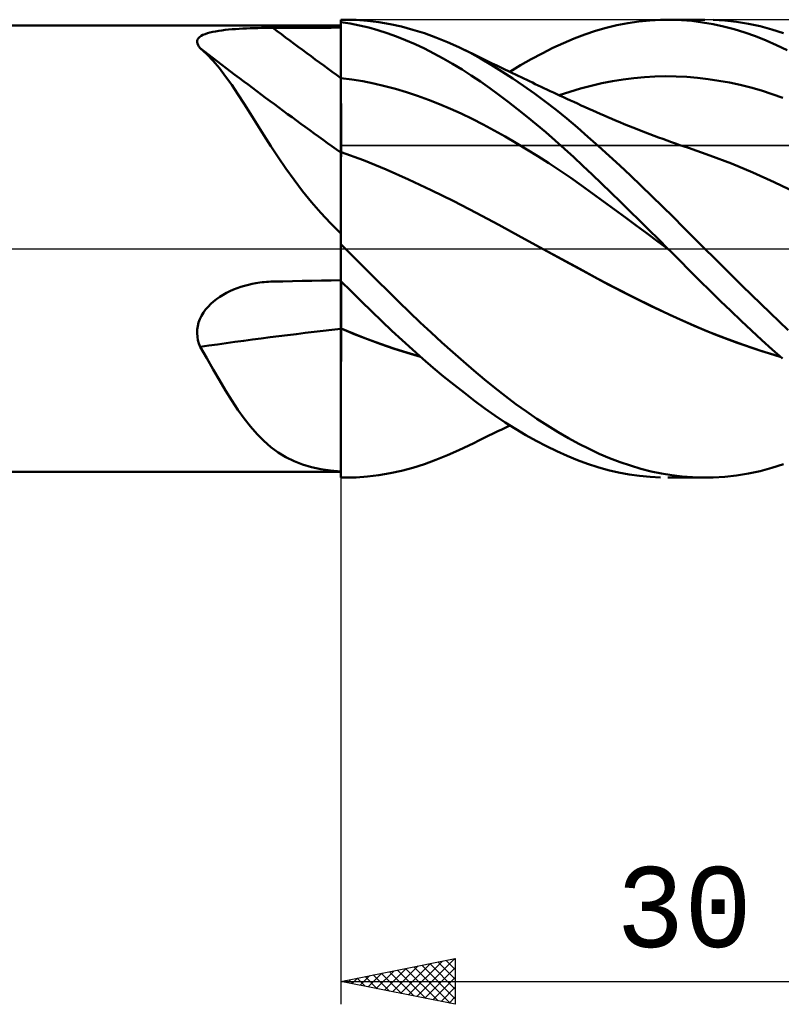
# Model space of a CAD drawing. Header units: millimetres. Extents: x -67 to 131, y -45 to 47.
# Tile 2 of 5: x 32 to 65, y -33 to 10. Entities that reach past the tile are written whole.
import ezdxf
from ezdxf.enums import TextEntityAlignment as Align

# ---------------------------------------------------------------- set-up
doc = ezdxf.new("R2010")
doc.units = ezdxf.units.MM
doc.header["$LTSCALE"] = 5.4
doc.linetypes.add('LONGDASH_DASH', pattern=[0.85, 0.4, -0.2, 0.05, -0.2])
for name, color, linetype in [('1', 4, 'CONTINUOUS'), ('2', 7, 'CONTINUOUS'), ('4', 2, 'LONGDASH_DASH'), ('CUT', 1, 'CONTINUOUS'), ('NOCUT', 7, 'CONTINUOUS'), ('SK4', 2, 'LONGDASH_DASH')]:
    doc.layers.add(name, color=color, linetype=linetype)
doc.styles.get("Standard").update_dxf_attribs({"font": 'Monospac821 BT'})

msp = doc.modelspace()

# ---------------------------------------------------------------- linework, layer by layer
at = {"layer": '1', "color": 4, "linetype": 'CONTINUOUS', "lineweight": 50}
for p, q in [((46, 10), (46.199, 10)), ((46, 9.898), (46, 10)), ((46, 9.993), (46, 9.995)), ((46, 9.993), (46, 9.993)), ((46, 9.993), (46, 9.993)), ((46, 9.993), (46, 9.993)), ((46, 9.993), (46, 9.993)), ((46, 9.993), (46, 9.993)), ((46, 9.993), (46, 9.993)), ((46.407, 9.833), (46, 9.898)), ((46, 9.897), (46, 9.898)), ((46, 9.896), (46, 9.897)), ((46, 9.895), (46, 9.896)), ((46, 9.896), (46, 9.896)), ((46, 9.894), (46, 9.895)), ((46, 9.893), (46, 9.894)), ((46.001, 9.544), (46, 9.893)), ((46.001, 9.544), (46, 9.893)), ((46, 9.858), (46, 9.893)), ((46.671, 9.989), (46.171, 10)), ((47.17, 9.953), (46.671, 9.989)), ((47.664, 9.893), (47.17, 9.953)), ((48.154, 9.808), (47.664, 9.893)), ((58.539, 9.85), (59.015, 9.92)), ((59.015, 9.92), (59.492, 9.969)), ((59.492, 9.969), (59.967, 9.995)), ((59.967, 9.995), (60.428, 9.999)), ((60.284, 10), (61.897, 10)), ((60.883, 9.982), (60.428, 9.999)), ((61.338, 9.943), (60.883, 9.982)), ((61.796, 9.884), (61.338, 9.943)), ((62.774, 9.962), (62.259, 9.993)), ((63.291, 9.904), (62.774, 9.962)), ((63.806, 9.82), (63.291, 9.904)), ((0.433, 9.75), (46, 9.75)), ((40.282, 9.438), (40.402, 9.466)), ((40.402, 9.466), (40.53, 9.491)), ((40.53, 9.491), (40.664, 9.513)), ((40.664, 9.513), (40.804, 9.533)), ((40.804, 9.533), (40.948, 9.55)), ((40.948, 9.55), (41.095, 9.566)), ((41.095, 9.566), (41.246, 9.579)), ((41.246, 9.579), (41.4, 9.591)), ((41.4, 9.591), (41.557, 9.601)), ((41.557, 9.601), (41.717, 9.61)), ((41.717, 9.61), (41.877, 9.618)), ((41.877, 9.618), (42.039, 9.625)), ((42.039, 9.625), (42.203, 9.63)), ((42.203, 9.63), (42.368, 9.635)), ((42.368, 9.635), (42.534, 9.638)), ((42.534, 9.638), (42.7, 9.641)), ((42.7, 9.641), (42.867, 9.643)), ((42.867, 9.643), (43.034, 9.643)), ((43.034, 9.643), (43.458, 9.645)), ((43.458, 9.645), (43.882, 9.646)), ((43.882, 9.646), (44.305, 9.647)), ((44.305, 9.647), (44.729, 9.649)), ((44.729, 9.649), (45.153, 9.65)), ((45.153, 9.65), (45.576, 9.651)), ((45.576, 9.651), (46, 9.652)), ((46, 9.824), (46, 9.858)), ((46, 9.789), (46, 9.824)), ((46, 9.754), (46, 9.789)), ((46, 9.72), (46, 9.754)), ((46, 9.685), (46, 9.72)), ((46, 9.65), (46, 9.685)), ((46, 9.336), (46, 9.65)), ((46.001, 9.194), (46.001, 9.544)), ((46.001, 9.194), (46.001, 9.544)), ((46.813, 9.751), (46.407, 9.833)), ((47.219, 9.653), (46.813, 9.751)), ((47.622, 9.539), (47.219, 9.653)), ((48.023, 9.409), (47.622, 9.539)), ((48.65, 9.698), (48.154, 9.808)), ((49.149, 9.564), (48.65, 9.698)), ((49.65, 9.407), (49.149, 9.564)), ((56.656, 9.351), (57.12, 9.507)), ((57.12, 9.507), (57.589, 9.643)), ((57.589, 9.643), (58.063, 9.757)), ((58.063, 9.757), (58.539, 9.85)), ((62.258, 9.803), (61.796, 9.884)), ((62.721, 9.702), (62.258, 9.803)), ((63.185, 9.58), (62.721, 9.702)), ((63.649, 9.438), (63.185, 9.58)), ((64.32, 9.711), (63.806, 9.82)), ((64.83, 9.576), (64.32, 9.711)), ((65.332, 9.418), (64.83, 9.576)), ((39.719, 9.019), (39.722, 9.081)), ((39.722, 9.081), (39.742, 9.138)), ((39.742, 9.138), (39.777, 9.193)), ((39.777, 9.193), (39.828, 9.244)), ((39.828, 9.244), (39.895, 9.291)), ((39.895, 9.291), (39.975, 9.333)), ((39.975, 9.333), (40.066, 9.372)), ((40.066, 9.372), (40.169, 9.407)), ((40.169, 9.407), (40.282, 9.438)), ((46, 9.021), (46, 9.336)), ((46.002, 8.845), (46.001, 9.194)), ((46.002, 8.845), (46.001, 9.194)), ((48.424, 9.264), (48.023, 9.409)), ((48.83, 9.102), (48.424, 9.264)), ((49.24, 8.926), (48.83, 9.102)), ((50.152, 9.227), (49.65, 9.407)), ((50.654, 9.024), (50.152, 9.227)), ((55.727, 8.979), (56.193, 9.175)), ((56.193, 9.175), (56.656, 9.351)), ((64.112, 9.276), (63.649, 9.438)), ((64.574, 9.094), (64.112, 9.276)), ((65.034, 8.892), (64.574, 9.094)), ((39.732, 8.956), (39.719, 9.019)), ((39.76, 8.891), (39.732, 8.956)), ((39.802, 8.824), (39.76, 8.891)), ((39.857, 8.757), (39.802, 8.824)), ((40.141, 8.493), (39.857, 8.757)), ((46, 8.707), (46, 9.021)), ((46, 8.392), (46, 8.707)), ((46.003, 8.496), (46.002, 8.845)), ((46.003, 8.496), (46.002, 8.845)), ((49.65, 8.735), (49.24, 8.926)), ((50.062, 8.529), (49.65, 8.735)), ((51.153, 8.799), (50.654, 9.024)), ((51.63, 8.562), (51.153, 8.799)), ((51.365, 8.698), (51.153, 8.799)), ((51.577, 8.597), (51.365, 8.698)), ((54.79, 8.53), (55.259, 8.764)), ((55.259, 8.764), (55.727, 8.979)), ((65.493, 8.67), (65.034, 8.892)), ((40.418, 8.2), (40.141, 8.493)), ((40.691, 7.878), (40.418, 8.2)), ((46, 8.077), (46, 8.392)), ((46.003, 8.146), (46.003, 8.496)), ((46.003, 8.146), (46.003, 8.496)), ((50.473, 8.309), (50.062, 8.529)), ((50.884, 8.075), (50.473, 8.309)), ((51.788, 8.495), (51.577, 8.597)), ((52.101, 8.307), (51.63, 8.562)), ((52, 8.392), (51.788, 8.495)), ((52.203, 8.293), (52, 8.392)), ((52.569, 8.033), (52.101, 8.307)), ((52.407, 8.193), (52.203, 8.293)), ((52.61, 8.094), (52.407, 8.193)), ((53.851, 8.008), (54.32, 8.278)), ((54.32, 8.278), (54.79, 8.53)), ((40.962, 7.526), (40.691, 7.878)), ((46, 7.763), (46, 8.077)), ((46, 7.448), (46, 7.763)), ((46.004, 7.797), (46.003, 8.146)), ((46.004, 7.797), (46.003, 8.146)), ((46.004, 7.448), (46.004, 7.797)), ((46.004, 7.448), (46.004, 7.797)), ((51.293, 7.828), (50.884, 8.075)), ((51.7, 7.567), (51.293, 7.828)), ((53.038, 7.743), (52.569, 8.033)), ((52.814, 7.995), (52.61, 8.094)), ((52.985, 7.912), (52.814, 7.995)), ((53.157, 7.829), (52.985, 7.912)), ((53.509, 7.437), (53.038, 7.743)), ((53.329, 7.746), (53.157, 7.829)), ((53.5, 7.664), (53.329, 7.746)), ((53.382, 7.72), (53.851, 8.008)), ((41.233, 7.149), (40.962, 7.526)), ((46.001, 7.448), (46, 7.448)), ((46, 7.322), (46, 7.448)), ((46, 7.195), (46, 7.322)), ((46.001, 7.448), (46.001, 7.448)), ((46.002, 7.448), (46.001, 7.448)), ((46.003, 7.448), (46.002, 7.448)), ((46.004, 7.448), (46.003, 7.448)), ((46.005, 7.319), (46.004, 7.448)), ((46.482, 7.388), (46.004, 7.448)), ((46.004, 7.448), (46.004, 7.448)), ((46.005, 7.189), (46.005, 7.319)), ((46.96, 7.311), (46.482, 7.388)), ((47.438, 7.216), (46.96, 7.311)), ((52.103, 7.295), (51.7, 7.567)), ((53.624, 7.604), (53.5, 7.664)), ((53.981, 7.115), (53.509, 7.437)), ((53.748, 7.545), (53.624, 7.604)), ((53.873, 7.486), (53.748, 7.545)), ((53.997, 7.426), (53.873, 7.486)), ((54.121, 7.367), (53.997, 7.426)), ((54.245, 7.309), (54.121, 7.367)), ((57.399, 7.223), (57.863, 7.313)), ((57.863, 7.313), (58.328, 7.388)), ((58.328, 7.388), (58.793, 7.446)), ((58.793, 7.446), (59.258, 7.489)), ((59.258, 7.489), (59.723, 7.516)), ((59.723, 7.516), (60.188, 7.527)), ((60.653, 7.521), (60.188, 7.527)), ((61.118, 7.499), (60.653, 7.521)), ((61.583, 7.46), (61.118, 7.499)), ((62.048, 7.406), (61.583, 7.46)), ((62.513, 7.336), (62.048, 7.406)), ((62.978, 7.25), (62.513, 7.336)), ((41.504, 6.749), (41.233, 7.149)), ((46, 7.068), (46, 7.195)), ((46, 6.941), (46, 7.068)), ((46, 6.814), (46, 6.941)), ((46.005, 7.06), (46.005, 7.189)), ((46.005, 6.93), (46.005, 7.06)), ((46.006, 6.801), (46.005, 6.93)), ((47.916, 7.104), (47.438, 7.216)), ((48.394, 6.976), (47.916, 7.104)), ((48.872, 6.833), (48.394, 6.976)), ((52.504, 7.011), (52.103, 7.295)), ((52.908, 6.715), (52.504, 7.011)), ((54.455, 6.778), (53.981, 7.115)), ((54.369, 7.25), (54.245, 7.309)), ((54.493, 7.191), (54.369, 7.25)), ((54.62, 7.131), (54.493, 7.191)), ((54.747, 7.072), (54.62, 7.131)), ((54.874, 7.012), (54.747, 7.072)), ((55, 6.953), (54.874, 7.012)), ((55.147, 6.884), (55, 6.953)), ((55.293, 6.816), (55.147, 6.884)), ((56.004, 6.854), (56.469, 6.992)), ((56.469, 6.992), (56.934, 7.116)), ((56.934, 7.116), (57.399, 7.223)), ((63.443, 7.149), (62.978, 7.25)), ((63.907, 7.033), (63.443, 7.149)), ((64.372, 6.901), (63.907, 7.033)), ((64.837, 6.754), (64.372, 6.901)), ((41.778, 6.328), (41.504, 6.749)), ((46, 6.687), (46, 6.814)), ((46, 6.562), (46, 6.687)), ((46, 6.437), (46, 6.562)), ((46.006, 6.673), (46.006, 6.801)), ((46.006, 6.544), (46.006, 6.673)), ((46.006, 6.417), (46.006, 6.544)), ((49.35, 6.675), (48.872, 6.833)), ((49.827, 6.502), (49.35, 6.675)), ((50.305, 6.315), (49.827, 6.502)), ((53.316, 6.407), (52.908, 6.715)), ((54.929, 6.425), (54.455, 6.778)), ((55.44, 6.748), (55.293, 6.816)), ((55.586, 6.679), (55.44, 6.748)), ((55.539, 6.701), (56.004, 6.854)), ((55.733, 6.612), (55.586, 6.679)), ((55.879, 6.544), (55.733, 6.612)), ((56.025, 6.476), (55.879, 6.544)), ((56.172, 6.408), (56.025, 6.476)), ((65.302, 6.59), (64.837, 6.754)), ((42.057, 5.886), (41.778, 6.328)), ((46, 6.313), (46, 6.437)), ((46, 6.191), (46, 6.313)), ((46, 6.07), (46, 6.191)), ((46, 5.952), (46, 6.07)), ((46.007, 6.291), (46.006, 6.417)), ((46.007, 6.167), (46.007, 6.291)), ((46.007, 6.045), (46.007, 6.167)), ((46.007, 5.924), (46.007, 6.045)), ((50.783, 6.114), (50.305, 6.315)), ((51.261, 5.899), (50.783, 6.114)), ((53.724, 6.09), (53.316, 6.407)), ((54.132, 5.763), (53.724, 6.09)), ((55.401, 6.058), (54.929, 6.425)), ((55.871, 5.678), (55.401, 6.058)), ((56.336, 6.333), (56.172, 6.408)), ((56.501, 6.257), (56.336, 6.333)), ((56.667, 6.181), (56.501, 6.257)), ((56.834, 6.105), (56.667, 6.181)), ((57.001, 6.03), (56.834, 6.105)), ((57.167, 5.956), (57.001, 6.03)), ((42.345, 5.426), (42.057, 5.886)), ((46, 5.835), (46, 5.952)), ((46, 5.722), (46, 5.835)), ((46, 5.61), (46, 5.722)), ((46, 5.502), (46, 5.61)), ((46.007, 5.806), (46.007, 5.924)), ((46.008, 5.691), (46.007, 5.806)), ((46.008, 5.578), (46.008, 5.691)), ((51.739, 5.668), (51.261, 5.899)), ((52.217, 5.422), (51.739, 5.668)), ((54.541, 5.427), (54.132, 5.763)), ((56.334, 5.287), (55.871, 5.678)), ((57.334, 5.882), (57.167, 5.956)), ((57.501, 5.81), (57.334, 5.882)), ((57.667, 5.738), (57.501, 5.81)), ((57.834, 5.667), (57.667, 5.738)), ((58.001, 5.597), (57.834, 5.667)), ((58.188, 5.519), (58.001, 5.597)), ((42.641, 4.955), (42.345, 5.426)), ((46, 5.396), (46, 5.502)), ((46, 5.294), (46, 5.396)), ((46, 5.195), (46, 5.294)), ((46, 5.1), (46, 5.195)), ((46.008, 5.469), (46.008, 5.578)), ((46.008, 5.362), (46.008, 5.469)), ((46.008, 5.259), (46.008, 5.362)), ((46.008, 5.159), (46.008, 5.259)), ((52.695, 5.163), (52.217, 5.422)), ((53.173, 4.894), (52.695, 5.163)), ((54.951, 5.082), (54.541, 5.427)), ((56.794, 4.886), (56.334, 5.287)), ((58.376, 5.442), (58.188, 5.519)), ((58.563, 5.366), (58.376, 5.442)), ((58.751, 5.291), (58.563, 5.366)), ((58.938, 5.217), (58.751, 5.291)), ((59.126, 5.143), (58.938, 5.217)), ((42.946, 4.475), (42.641, 4.955)), ((46, 5.008), (46, 5.1)), ((46, 4.921), (46, 5.008)), ((46, 4.838), (46, 4.921)), ((46, 4.759), (46, 4.838)), ((46, 4.685), (46, 4.759)), ((46.008, 5.064), (46.008, 5.159)), ((46.008, 4.972), (46.008, 5.064)), ((46.009, 4.885), (46.008, 4.972)), ((46.009, 4.802), (46.009, 4.885)), ((46.009, 4.724), (46.009, 4.802)), ((53.65, 4.616), (53.173, 4.894)), ((55.359, 4.728), (54.951, 5.082)), ((57.256, 4.475), (56.794, 4.886)), ((59.313, 5.071), (59.126, 5.143)), ((59.501, 5), (59.313, 5.071)), ((59.688, 4.929), (59.501, 5)), ((59.876, 4.859), (59.688, 4.929)), ((60.063, 4.791), (59.876, 4.859)), ((60.251, 4.723), (60.063, 4.791)), ((43.265, 3.989), (42.946, 4.475)), ((46, 4.615), (46, 4.685)), ((46, 4.55), (46, 4.615)), ((46, 4.49), (46, 4.55)), ((46, 4.435), (46, 4.49)), ((46, 4.385), (46, 4.435)), ((46, 4.341), (46, 4.385)), ((46, 4.301), (46, 4.341)), ((46, 4.267), (46, 4.301)), ((46.008, 4.278), (46.009, 4.315)), ((46.009, 4.65), (46.009, 4.724)), ((46.009, 4.581), (46.009, 4.65)), ((46.009, 4.517), (46.009, 4.581)), ((46.009, 4.458), (46.009, 4.517)), ((46.009, 4.405), (46.009, 4.458)), ((46.009, 4.357), (46.009, 4.405)), ((46.009, 4.315), (46.009, 4.357)), ((54.128, 4.329), (53.65, 4.616)), ((54.606, 4.033), (54.128, 4.329)), ((55.767, 4.366), (55.359, 4.728)), ((56.173, 3.995), (55.767, 4.366)), ((57.72, 4.055), (57.256, 4.475)), ((60.438, 4.656), (60.251, 4.723)), ((60.626, 4.59), (60.438, 4.656)), ((60.813, 4.525), (60.626, 4.59)), ((61.001, 4.46), (60.813, 4.525)), ((61.184, 4.399), (61.001, 4.46)), ((62.122, 4.072), (61.184, 4.399)), ((43.6, 3.498), (43.265, 3.989)), ((46, 4.239), (46, 4.267)), ((46, 4.216), (46, 4.239)), ((46.001, 4.224), (46, 4.224)), ((46, 4.205), (46, 4.224)), ((46, 4.176), (46, 4.205)), ((46, 4.137), (46, 4.176)), ((46, 4.09), (46, 4.137)), ((46, 4.032), (46, 4.09)), ((46, 3.965), (46, 4.032)), ((46, 3.889), (46, 3.965)), ((46, 3.804), (46, 3.889)), ((46.003, 4.223), (46.001, 4.224)), ((46.004, 4.223), (46.003, 4.223)), ((46.005, 4.222), (46.004, 4.223)), ((46.007, 4.222), (46.005, 4.222)), ((46.006, 3.958), (46.007, 4.056)), ((46.006, 3.958), (46.007, 4.056)), ((46.006, 3.839), (46.006, 3.958)), ((46.006, 3.838), (46.006, 3.958)), ((46.008, 4.221), (46.007, 4.222)), ((46.007, 4.133), (46.008, 4.188)), ((46.007, 4.133), (46.008, 4.188)), ((46.007, 4.056), (46.007, 4.133)), ((46.007, 4.056), (46.007, 4.133)), ((46.008, 4.247), (46.008, 4.278)), ((46.008, 4.221), (46.008, 4.247)), ((46.992, 3.86), (46.008, 4.221)), ((46.008, 4.188), (46.008, 4.221)), ((46.008, 4.188), (46.008, 4.221)), ((55.084, 3.727), (54.606, 4.033)), ((56.577, 3.618), (56.173, 3.995)), ((58.186, 3.627), (57.72, 4.055)), ((63.06, 3.714), (62.122, 4.072)), ((43.954, 3.004), (43.6, 3.498)), ((46, 3.71), (46, 3.804)), ((46, 3.606), (46, 3.71)), ((46, 3.493), (46, 3.606)), ((46, 3.372), (46, 3.493)), ((46.005, 3.698), (46.006, 3.839)), ((46.005, 3.697), (46.006, 3.838)), ((46.005, 3.536), (46.005, 3.698)), ((46.005, 3.536), (46.005, 3.697)), ((46.005, 3.354), (46.005, 3.536)), ((46.005, 3.354), (46.005, 3.536)), ((47.977, 3.455), (46.992, 3.86)), ((48.961, 3.018), (47.977, 3.455)), ((55.562, 3.412), (55.084, 3.727)), ((56.981, 3.234), (56.577, 3.618)), ((58.653, 3.191), (58.186, 3.627)), ((63.998, 3.324), (63.06, 3.714)), ((46, 3.242), (46, 3.372)), ((46, 3.104), (46, 3.242)), ((46, 2.957), (46, 3.104)), ((46.004, 3.152), (46.005, 3.354)), ((46.004, 3.153), (46.005, 3.354)), ((46.004, 2.933), (46.004, 3.153)), ((46.004, 2.932), (46.004, 3.152)), ((49.945, 2.558), (48.961, 3.018)), ((56.04, 3.087), (55.562, 3.412)), ((56.518, 2.752), (56.04, 3.087)), ((57.387, 2.843), (56.981, 3.234)), ((59.12, 2.749), (58.653, 3.191)), ((64.936, 2.901), (63.998, 3.324)), ((44.327, 2.514), (43.954, 3.004)), ((46, 2.803), (46, 2.957)), ((46, 2.64), (46, 2.803)), ((46, 2.47), (46, 2.64)), ((46.003, 2.694), (46.004, 2.933)), ((46.003, 2.693), (46.004, 2.932)), ((46.003, 2.438), (46.003, 2.694)), ((46.003, 2.437), (46.003, 2.693)), ((56.995, 2.409), (56.518, 2.752)), ((57.798, 2.447), (57.387, 2.843)), ((59.587, 2.3), (59.12, 2.749)), ((65.874, 2.447), (64.936, 2.901)), ((44.715, 2.034), (44.327, 2.514)), ((46, 2.292), (46, 2.47)), ((46, 0.661), (46, 2.292)), ((46.002, 2.164), (46.003, 2.438)), ((46.002, 2.163), (46.003, 2.437)), ((46.002, 1.873), (46.002, 2.164)), ((46.002, 1.872), (46.002, 2.163)), ((50.929, 2.074), (49.945, 2.558)), ((57.473, 2.064), (56.995, 2.409)), ((58.212, 2.045), (57.798, 2.447)), ((60.053, 1.846), (59.587, 2.3)), ((45.122, 1.566), (44.715, 2.034)), ((46.002, 1.567), (46.002, 1.873)), ((46.002, 1.566), (46.002, 1.872)), ((51.913, 1.564), (50.929, 2.074)), ((57.951, 1.717), (57.473, 2.064)), ((58.627, 1.641), (58.212, 2.045)), ((60.516, 1.388), (60.053, 1.846)), ((45.55, 1.108), (45.122, 1.566)), ((46.001, 1.246), (46.002, 1.567)), ((46.001, 1.245), (46.002, 1.566)), ((52.897, 1.035), (51.913, 1.564)), ((58.429, 1.367), (57.951, 1.717)), ((58.907, 1.015), (58.429, 1.367)), ((59.043, 1.234), (58.627, 1.641)), ((60.974, 0.927), (60.516, 1.388)), ((46, 0.661), (45.55, 1.108)), ((46, 0.565), (46.001, 0.912)), ((46, 0.565), (46.001, 0.911)), ((46.001, 0.912), (46.001, 1.246)), ((46.001, 0.911), (46.001, 1.245)), ((53.881, 0.503), (52.897, 1.035)), ((59.385, 0.661), (58.907, 1.015)), ((59.458, 0.824), (59.043, 1.234)), ((61.432, 0.465), (60.974, 0.927)), ((46, 0.638), (46, 0.661)), ((46, -8.283), (46, 0.638)), ((46, 0.206), (46, 0.565)), ((46, 0.206), (46, 0.565)), ((54.866, -0.031), (53.881, 0.503)), ((59.863, 0.304), (59.385, 0.661)), ((59.872, 0.413), (59.458, 0.824)), ((61.895, 0), (61.432, 0.465)), ((46.028, 0.169), (46, 0.197)), ((46.057, 0.141), (46.028, 0.169)), ((46.085, 0.112), (46.057, 0.141)), ((46.113, 0.084), (46.085, 0.112)), ((46.142, 0.056), (46.113, 0.084)), ((46.17, 0.028), (46.142, 0.056)), ((46.198, 0), (46.17, 0.028)), ((60.341, -0.056), (59.863, 0.304)), ((60.285, 0), (59.872, 0.413)), ((62.302, -0.406), (61.895, 0)), ((46.669, -0.468), (46.198, 0)), ((54.866, -0.031), (54.865, -0.031)), ((55.805, -0.543), (54.866, -0.031)), ((55.654, -0.46), (54.866, -0.031)), ((60.294, -0.009), (60.285, 0)), ((60.303, -0.019), (60.294, -0.009)), ((60.331, -0.047), (60.303, -0.019)), ((60.341, -0.056), (60.331, -0.047)), ((60.341, -0.056), (60.339, -0.055)), ((60.787, -0.506), (60.341, -0.056)), ((62.71, -0.811), (62.302, -0.406)), ((47.138, -0.935), (46.669, -0.468)), ((56.437, -0.886), (55.654, -0.46)), ((56.744, -1.056), (55.805, -0.543)), ((61.23, -0.954), (60.787, -0.506)), ((63.119, -1.214), (62.71, -0.811)), ((47.604, -1.402), (47.138, -0.935)), ((57.223, -1.313), (56.437, -0.886)), ((57.683, -1.559), (56.744, -1.056)), ((61.676, -1.401), (61.23, -0.954)), ((63.528, -1.616), (63.119, -1.214)), ((41.469, -1.728), (41.63, -1.671)), ((41.63, -1.671), (41.794, -1.622)), ((41.794, -1.622), (41.958, -1.578)), ((41.958, -1.578), (42.125, -1.54)), ((42.125, -1.54), (42.292, -1.508)), ((42.292, -1.508), (42.461, -1.482)), ((42.461, -1.482), (42.556, -1.47)), ((42.556, -1.47), (42.652, -1.46)), ((42.652, -1.46), (42.747, -1.451)), ((42.747, -1.451), (42.843, -1.445)), ((42.843, -1.445), (42.939, -1.44)), ((42.939, -1.44), (43.034, -1.437)), ((43.034, -1.437), (43.458, -1.428)), ((43.458, -1.428), (43.882, -1.419)), ((43.882, -1.419), (44.305, -1.41)), ((44.305, -1.41), (44.729, -1.401)), ((44.729, -1.401), (45.153, -1.393)), ((45.153, -1.393), (45.576, -1.385)), ((45.576, -1.385), (46, -1.377)), ((46.449, -1.863), (46, -1.423)), ((46.008, -1.5), (46.008, -1.431)), ((46.008, -1.5), (46.008, -1.431)), ((46.008, -1.575), (46.008, -1.5)), ((46.008, -1.575), (46.008, -1.5)), ((46.008, -1.656), (46.008, -1.575)), ((46.008, -1.656), (46.008, -1.575)), ((46.008, -1.741), (46.008, -1.656)), ((46.008, -1.741), (46.008, -1.656)), ((48.066, -1.863), (47.604, -1.402)), ((58.019, -1.73), (57.223, -1.313)), ((58.623, -2.041), (57.683, -1.559)), ((62.127, -1.846), (61.676, -1.401)), ((63.937, -2.014), (63.528, -1.616)), ((40.572, -2.201), (40.711, -2.105)), ((40.711, -2.105), (40.855, -2.016)), ((40.855, -2.016), (41.003, -1.934)), ((41.003, -1.934), (41.155, -1.859)), ((41.155, -1.859), (41.31, -1.79)), ((41.31, -1.79), (41.469, -1.728)), ((46.008, -1.832), (46.008, -1.741)), ((46.008, -1.832), (46.008, -1.741)), ((46.008, -1.927), (46.008, -1.832)), ((46.008, -1.927), (46.008, -1.832)), ((46.009, -2.026), (46.008, -1.927)), ((46.009, -2.026), (46.008, -1.927)), ((46.009, -2.13), (46.009, -2.026)), ((46.009, -2.13), (46.009, -2.026)), ((46.009, -2.238), (46.009, -2.13)), ((46.009, -2.238), (46.009, -2.13)), ((46.898, -2.301), (46.449, -1.863)), ((48.53, -2.322), (48.066, -1.863)), ((58.818, -2.135), (58.019, -1.73)), ((59.562, -2.506), (58.623, -2.041)), ((59.615, -2.526), (58.818, -2.135)), ((62.579, -2.286), (62.127, -1.846)), ((64.344, -2.41), (63.937, -2.014)), ((40.089, -2.66), (40.197, -2.534)), ((40.197, -2.534), (40.314, -2.416)), ((40.314, -2.416), (40.439, -2.305)), ((40.439, -2.305), (40.572, -2.201)), ((46.009, -2.349), (46.009, -2.238)), ((46.009, -2.349), (46.009, -2.238)), ((46.009, -2.465), (46.009, -2.349)), ((46.009, -2.465), (46.009, -2.349)), ((46.009, -2.584), (46.009, -2.465)), ((46.009, -2.584), (46.009, -2.465)), ((47.345, -2.735), (46.898, -2.301)), ((49, -2.776), (48.53, -2.322)), ((60.501, -2.951), (59.562, -2.506)), ((60.407, -2.901), (59.615, -2.526)), ((63.031, -2.721), (62.579, -2.286)), ((64.748, -2.801), (64.344, -2.41)), ((39.838, -3.077), (39.909, -2.931)), ((39.909, -2.931), (39.993, -2.792)), ((39.993, -2.792), (40.089, -2.66)), ((46.009, -2.706), (46.009, -2.584)), ((46.009, -2.706), (46.009, -2.584)), ((46.009, -2.83), (46.009, -2.706)), ((46.009, -2.83), (46.009, -2.706)), ((46.009, -2.957), (46.009, -2.83)), ((46.009, -2.957), (46.009, -2.83)), ((46.009, -3.086), (46.009, -2.957)), ((46.009, -3.086), (46.009, -2.957)), ((47.789, -3.163), (47.345, -2.735)), ((49.471, -3.223), (49, -2.776)), ((61.191, -3.26), (60.407, -2.901)), ((61.441, -3.375), (60.501, -2.951)), ((63.484, -3.149), (63.031, -2.721)), ((65.148, -3.186), (64.748, -2.801)), ((39.724, -3.534), (39.745, -3.38)), ((39.745, -3.38), (39.784, -3.227)), ((39.784, -3.227), (39.838, -3.077)), ((46.008, -3.217), (46.009, -3.086)), ((46.008, -3.217), (46.009, -3.086)), ((46.008, -3.349), (46.008, -3.217)), ((46.008, -3.349), (46.008, -3.217)), ((46.008, -3.484), (46.008, -3.349)), ((46.008, -3.484), (46.008, -3.349)), ((48.232, -3.585), (47.789, -3.163)), ((49.944, -3.663), (49.471, -3.223)), ((61.983, -3.599), (61.191, -3.26)), ((62.38, -3.765), (61.441, -3.375)), ((63.937, -3.572), (63.484, -3.149)), ((65.545, -3.566), (65.148, -3.186)), ((39.719, -3.691), (39.724, -3.534)), ((39.731, -3.845), (39.719, -3.691)), ((39.759, -3.996), (39.731, -3.845)), ((46.001, -3.481), (46, -3.48)), ((46.001, -3.487), (46, -3.487)), ((46.003, -3.481), (46.001, -3.481)), ((46.003, -3.488), (46.001, -3.487)), ((46.004, -3.482), (46.003, -3.481)), ((46.004, -3.488), (46.003, -3.488)), ((46.005, -3.482), (46.004, -3.482)), ((46.005, -3.489), (46.004, -3.488)), ((46.007, -3.483), (46.005, -3.482)), ((46.007, -3.49), (46.005, -3.489)), ((46.008, -3.484), (46.007, -3.483)), ((46.008, -3.49), (46.007, -3.49)), ((46.588, -3.72), (46.008, -3.484)), ((46.008, -3.486), (46.008, -3.484)), ((46.008, -3.485), (46.008, -3.484)), ((46.008, -3.484), (46.008, -3.484)), ((46.008, -3.486), (46.008, -3.485)), ((46.008, -3.487), (46.008, -3.486)), ((46.008, -3.487), (46.008, -3.486)), ((46.008, -3.488), (46.008, -3.487)), ((46.008, -3.489), (46.008, -3.488)), ((46.008, -3.489), (46.008, -3.488)), ((46.008, -3.49), (46.008, -3.489)), ((46.008, -3.49), (46.008, -3.489)), ((46.587, -3.727), (46.008, -3.49)), ((46.008, -3.909), (46.008, -3.49)), ((46.008, -4.055), (46.008, -3.49)), ((47.166, -3.953), (46.587, -3.727)), ((47.167, -3.945), (46.588, -3.72)), ((48.677, -4.001), (48.232, -3.585)), ((50.416, -4.094), (49.944, -3.663)), ((62.784, -3.915), (61.983, -3.599)), ((63.319, -4.119), (62.38, -3.765)), ((64.388, -3.989), (63.937, -3.572)), ((39.801, -4.143), (39.759, -3.996)), ((39.857, -4.287), (39.801, -4.143)), ((40.141, -4.788), (39.857, -4.287)), ((46.007, -4.325), (46.008, -3.909)), ((46.007, -4.615), (46.008, -4.055)), ((47.744, -4.167), (47.166, -3.953)), ((47.739, -4.157), (47.167, -3.945)), ((48.311, -4.356), (47.739, -4.157)), ((48.323, -4.368), (47.744, -4.167)), ((49.129, -4.409), (48.677, -4.001)), ((50.887, -4.517), (50.416, -4.094)), ((63.585, -4.205), (62.784, -3.915)), ((64.258, -4.438), (63.319, -4.119)), ((64.384, -4.469), (63.585, -4.205)), ((64.838, -4.398), (64.388, -3.989)), ((46.006, -5.166), (46.007, -4.615)), ((46.007, -4.737), (46.007, -4.325)), ((48.888, -4.54), (48.311, -4.356)), ((48.901, -4.552), (48.323, -4.368)), ((49.466, -4.708), (48.888, -4.54)), ((49.48, -4.72), (48.901, -4.552)), ((49.582, -4.809), (49.129, -4.409)), ((51.355, -4.928), (50.887, -4.517)), ((65.198, -4.721), (64.258, -4.438)), ((65.181, -4.707), (64.384, -4.469)), ((65.287, -4.801), (64.838, -4.398)), ((40.418, -5.275), (40.141, -4.788)), ((46.006, -5.144), (46.007, -4.737)), ((46.006, -5.545), (46.006, -5.144)), ((50.036, -5.199), (49.582, -4.809)), ((51.816, -5.327), (51.355, -4.928)), ((40.691, -5.745), (40.418, -5.275)), ((46.005, -5.94), (46.006, -5.545)), ((46.006, -5.707), (46.006, -5.166)), ((50.49, -5.578), (50.036, -5.199)), ((50.944, -5.946), (50.49, -5.578)), ((52.273, -5.712), (51.816, -5.327)), ((40.962, -6.198), (40.691, -5.745)), ((46.005, -6.235), (46.006, -5.707)), ((46.005, -6.328), (46.005, -5.94)), ((51.396, -6.302), (50.944, -5.946)), ((52.729, -6.084), (52.273, -5.712)), ((41.233, -6.63), (40.962, -6.198)), ((46.004, -6.748), (46.005, -6.235)), ((46.005, -6.707), (46.005, -6.328)), ((51.843, -6.646), (51.396, -6.302)), ((53.186, -6.442), (52.729, -6.084)), ((53.645, -6.785), (53.186, -6.442)), ((41.504, -7.036), (41.233, -6.63)), ((46.004, -7.075), (46.005, -6.707)), ((46.004, -7.241), (46.004, -6.748)), ((52.287, -6.975), (51.843, -6.646)), ((54.105, -7.113), (53.645, -6.785)), ((41.778, -7.418), (41.504, -7.036)), ((46.003, -7.712), (46.004, -7.241)), ((46.004, -7.432), (46.004, -7.075)), ((52.731, -7.289), (52.287, -6.975)), ((53.18, -7.59), (52.731, -7.289)), ((54.567, -7.427), (54.105, -7.113)), ((42.057, -7.773), (41.778, -7.418)), ((46.003, -7.777), (46.004, -7.432)), ((46.003, -8.16), (46.003, -7.712)), ((53.63, -7.875), (53.18, -7.59)), ((53.203, -7.807), (53.382, -7.72)), ((55.028, -7.725), (54.567, -7.427)), ((55.487, -8.007), (55.028, -7.725)), ((42.345, -8.101), (42.057, -7.773)), ((42.641, -8.397), (42.345, -8.101)), ((46.002, -8.426), (46.003, -8.108)), ((46.002, -8.584), (46.003, -8.16)), ((46.003, -8.108), (46.003, -7.777)), ((52.44, -8.177), (52.649, -8.075)), ((52.649, -8.075), (52.851, -7.977)), ((52.851, -7.977), (53.027, -7.892)), ((53.027, -7.892), (53.203, -7.807)), ((54.081, -8.143), (53.63, -7.875)), ((54.533, -8.394), (54.081, -8.143)), ((55.943, -8.273), (55.487, -8.007)), ((42.946, -8.662), (42.641, -8.397)), ((46, -9.727), (46, -8.283)), ((46.002, -8.729), (46.002, -8.426)), ((46.002, -8.979), (46.002, -8.584)), ((51.371, -8.695), (51.588, -8.591)), ((51.588, -8.591), (51.806, -8.487)), ((51.806, -8.487), (52.022, -8.381)), ((52.022, -8.381), (52.231, -8.279)), ((52.231, -8.279), (52.44, -8.177)), ((54.985, -8.629), (54.533, -8.394)), ((56.393, -8.519), (55.943, -8.273)), ((56.841, -8.748), (56.393, -8.519)), ((43.265, -8.897), (42.946, -8.662)), ((43.6, -9.101), (43.265, -8.897)), ((46.001, -9.343), (46.002, -8.979)), ((46.001, -9.288), (46.002, -9.017)), ((46.002, -9.017), (46.002, -8.729)), ((50.152, -9.227), (50.654, -9.024)), ((50.654, -9.024), (51.153, -8.799)), ((51.153, -8.799), (51.371, -8.695)), ((55.436, -8.847), (54.985, -8.629)), ((55.885, -9.048), (55.436, -8.847)), ((57.291, -8.959), (56.841, -8.748)), ((57.743, -9.15), (57.291, -8.959)), ((43.954, -9.276), (43.6, -9.101)), ((44.327, -9.421), (43.954, -9.276)), ((44.715, -9.536), (44.327, -9.421)), ((46.001, -9.541), (46.001, -9.288)), ((46.001, -9.675), (46.001, -9.343)), ((49.149, -9.564), (49.65, -9.407)), ((49.65, -9.407), (50.152, -9.227)), ((56.333, -9.231), (55.885, -9.048)), ((56.779, -9.395), (56.333, -9.231)), ((57.226, -9.54), (56.779, -9.395)), ((58.196, -9.323), (57.743, -9.15)), ((58.651, -9.476), (58.196, -9.323)), ((64.83, -9.576), (65.332, -9.418)), ((0.433, -9.75), (46, -9.75)), ((45.122, -9.624), (44.715, -9.536)), ((45.55, -9.687), (45.122, -9.624)), ((46, -9.727), (45.55, -9.687)), ((46, -9.776), (46.001, -9.541)), ((46, -9.975), (46.001, -9.675)), ((46, -9.729), (46, -9.727)), ((46, -9.766), (46, -9.729)), ((46, -9.802), (46, -9.766)), ((46, -9.993), (46, -9.776)), ((46, -9.837), (46, -9.802)), ((46, -9.872), (46, -9.837)), ((46, -9.907), (46, -9.872)), ((47.664, -9.893), (48.154, -9.808)), ((48.154, -9.808), (48.65, -9.698)), ((48.65, -9.698), (49.149, -9.564)), ((57.678, -9.666), (57.226, -9.54)), ((58.135, -9.772), (57.678, -9.666)), ((58.593, -9.859), (58.135, -9.772)), ((59.051, -9.925), (58.593, -9.859)), ((59.106, -9.611), (58.651, -9.476)), ((59.561, -9.726), (59.106, -9.611)), ((60.014, -9.821), (59.561, -9.726)), ((60.465, -9.896), (60.014, -9.821)), ((63.291, -9.904), (63.806, -9.82)), ((63.806, -9.82), (64.32, -9.711)), ((64.32, -9.711), (64.83, -9.576)), ((46, -9.993), (46, -9.893)), ((46, -9.941), (46, -9.907)), ((46, -9.974), (46, -9.941)), ((46, -9.977), (46, -9.974)), ((46, -9.98), (46, -9.977)), ((46, -9.982), (46, -9.98)), ((46, -9.985), (46, -9.982)), ((46, -9.988), (46, -9.985)), ((46, -9.99), (46, -9.988)), ((46, -9.993), (46, -9.99)), ((46, -9.995), (46, -9.993)), ((46, -9.994), (46, -9.993)), ((46, -9.995), (46, -9.994)), ((46, -9.994), (46, -9.994)), ((46, -9.996), (46, -9.995)), ((46, -9.997), (46, -9.996)), ((46, -9.996), (46, -9.996)), ((46, -9.998), (46, -9.997)), ((46.029, -9.998), (46, -9.998)), ((46, -10), (46, -9.998)), ((46, -10), (46.199, -10)), ((46.057, -9.999), (46.029, -9.998)), ((46.086, -9.999), (46.057, -9.999)), ((46.114, -10), (46.086, -9.999)), ((46.143, -10), (46.114, -10)), ((46.171, -10), (46.143, -10)), ((46.171, -10), (46.671, -9.989)), ((46.671, -9.989), (47.17, -9.953)), ((47.17, -9.953), (47.664, -9.893)), ((59.51, -9.97), (59.051, -9.925)), ((59.967, -9.995), (59.51, -9.97)), ((61.897, -10), (60.284, -10)), ((60.912, -9.951), (60.465, -9.896)), ((61.357, -9.985), (60.912, -9.951)), ((61.806, -10), (61.357, -9.985)), ((61.806, -10), (62.259, -9.993)), ((62.259, -9.993), (62.774, -9.962)), ((62.774, -9.962), (63.291, -9.904))]:
    msp.add_line(p, q, dxfattribs=at)
for centre, major_axis, ratio, start_param, end_param in [((135.956, 116.543), (-149.222, 78.28), 0.833728, 1.375947, 1.397951), ((135.026, 114.771), (-149.919, 78.645), 0.833728, 1.362382, 1.407813), ((135.026, -95.744), (-161.809, 49.783), 0.488979, 5.43699, 5.482421)]:
    msp.add_ellipse(centre, major_axis=major_axis, ratio=ratio, start_param=start_param, end_param=end_param, dxfattribs=at)
at = {"layer": '2', "color": 7, "linetype": 'CONTINUOUS', "lineweight": 25}
for p, q in [((46, -10), (46, -33)), ((46, -32), (51, -31)), ((48.255, -32.451), (49.383, -31.323)), ((48.609, -32.522), (49.913, -31.217)), ((48.962, -32.592), (50.443, -31.111)), ((49.183, -31.363), (50.774, -32.955)), ((49.316, -32.663), (50.974, -31.005)), ((49.536, -31.293), (51, -32.757)), ((49.89, -31.222), (51, -32.332)), ((50.243, -31.151), (51, -31.908)), ((50.597, -31.081), (51, -31.484)), ((50.95, -31.01), (51, -31.06)), ((51, -31), (51, -33)), ((46.841, -32.168), (47.261, -31.748)), ((47.061, -31.788), (47.592, -32.318)), ((47.194, -32.239), (47.792, -31.642)), ((47.415, -31.717), (48.122, -32.424)), ((47.548, -32.31), (48.322, -31.536)), ((47.768, -31.646), (48.653, -32.531)), ((47.902, -32.38), (48.852, -31.43)), ((48.122, -31.576), (49.183, -32.637)), ((48.475, -31.505), (49.713, -32.743)), ((48.829, -31.434), (50.244, -32.849)), ((49.669, -32.734), (51, -31.403)), ((46, -32), (76, -32)), ((51, -33), (46, -32)), ((46.001, -32), (46.001, -32)), ((46.134, -32.027), (46.201, -31.96)), ((46.354, -31.929), (46.531, -32.106)), ((46.487, -32.097), (46.731, -31.854)), ((46.708, -31.858), (47.062, -32.212)), ((50.023, -32.805), (51, -31.827)), ((50.376, -32.875), (51, -32.252)), ((50.73, -32.946), (51, -32.676))]:
    msp.add_line(p, q, dxfattribs=at)
at = {"layer": '4', "color": 2, "linetype": 'LONGDASH_DASH', "lineweight": 25}
msp.add_line((0, 0), (76, 0), dxfattribs=at)
at = {"layer": 'CUT', "color": 1, "linetype": 'CONTINUOUS', "lineweight": 25}
for p, q in [((76, 10), (46, 10)), ((46, 10), (46, 9.995)), ((46, 9.995), (46.01, 4.5)), ((46.01, 4.5), (75.99, 4.5))]:
    msp.add_line(p, q, dxfattribs=at)
at = {"layer": 'NOCUT', "color": 7, "linetype": 'CONTINUOUS', "lineweight": 25}
for p, q in [((46.01, 4.5), (46, 9.995)), ((46, 9.995), (46, 9.75)), ((46, 9.75), (0.433, 9.75)), ((75.99, 4.5), (46.01, 4.5)), ((0, 0), (76, 0))]:
    msp.add_line(p, q, dxfattribs=at)
at = {"layer": 'SK4', "color": 2, "linetype": 'LONGDASH_DASH', "lineweight": 25}
msp.add_line((-56, 0), (82, 0), dxfattribs=at)

# ---------------------------------------------------------------- texts
at = {"layer": '2', "color": 7, "linetype": 'CONTINUOUS', "lineweight": 25}
msp.add_text('30', height=3.5, dxfattribs=at).set_placement((61, -30.5), align=Align.CENTER)

doc.saveas('drawing.dxf')
